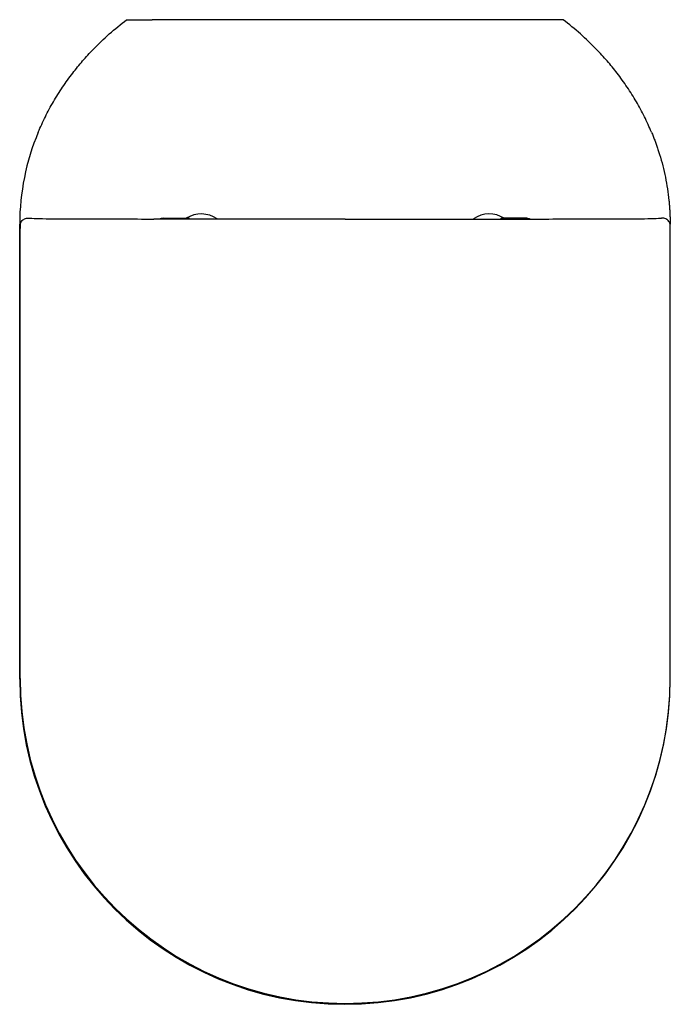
# Model space of a CAD drawing. Header units: millimetres. Extents: x 4599.441 to 4599.791, y 2584.324 to 2584.854.
import ezdxf

# ---------------------------------------------------------------- set-up
doc = ezdxf.new("R2010")
doc.units = ezdxf.units.MM
doc.layers.add('SANINDUSA', color=3, linetype='Continuous')

msp = doc.modelspace()

# ---------------------------------------------------------------- linework, layer by layer
at = {"layer": 'SANINDUSA'}
for p, q in [((4599.719990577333, 2584.853646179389), (4599.512447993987, 2584.853646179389)), ((4599.518378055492, 2584.7467219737), (4599.531376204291, 2584.7467219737)), ((4599.532378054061, 2584.746721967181), (4599.531376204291, 2584.746721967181)), ((4599.700378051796, 2584.746721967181), (4599.701379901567, 2584.746721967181)), ((4599.714378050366, 2584.7467219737), (4599.701379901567, 2584.7467219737)), ((4599.44121928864, 2584.498646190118), (4599.44121928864, 2584.743646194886)), ((4599.441430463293, 2584.499073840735), (4599.441430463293, 2584.741195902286)), ((4599.79121928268, 2584.498646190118), (4599.79121928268, 2584.743646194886)), ((4599.791325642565, 2584.499073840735), (4599.791325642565, 2584.741195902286))]:
    msp.add_line(p, q, dxfattribs=at)
for centre, radius, start, end in [((4599.538878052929, 2584.734073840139), 0.01500000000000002, 55.11496419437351, 122.5061964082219), ((4599.693878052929, 2584.734073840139), 0.01499999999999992, 57.4938035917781, 124.498090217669), ((4599.61621928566, 2584.498646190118), 0.1750000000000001, 180, 0), ((4599.616378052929, 2584.499073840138), 0.1749475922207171, 180, 0)]:
    msp.add_arc(centre, radius, start, end, dxfattribs=at)
for centre, major_axis, ratio, start_param, end_param in [((4599.478625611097, 2584.746946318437), (0.03300000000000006, 0), 0.01745506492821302, 3.335221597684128, 4.694310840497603), ((4599.616378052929, 2584.879936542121), (7.65324999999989, 0), 0.01745506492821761, 4.6943108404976, 4.698941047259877), ((4599.616378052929, 2584.879936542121), (7.65324999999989, 0), 0.01745506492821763, 4.725836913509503, 4.73046712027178), ((4599.754130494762, 2584.746946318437), (0.03299999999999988, 0), 0.01745506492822, 4.730467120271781, 6.089556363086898), ((4599.441902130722, 2584.736837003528), (0, 0.01), 0.05240777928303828, 0.9093851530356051, 1.119769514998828), ((4599.790853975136, 2584.736837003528), (0, 0.01), 0.0524077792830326, 5.163415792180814, 5.373800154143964)]:
    msp.add_ellipse(centre, major_axis=major_axis, ratio=ratio, start_param=start_param, end_param=end_param, dxfattribs=at)
for points, knots in [([(4599.451219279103, 2584.793104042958), (4599.452446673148, 2584.795893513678), (4599.454901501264, 2584.801472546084), (4599.459307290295, 2584.809552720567), (4599.464222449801, 2584.817391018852), (4599.4695072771, 2584.824705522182), (4599.475041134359, 2584.831480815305), (4599.481549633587, 2584.838586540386), (4599.489341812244, 2584.846127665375), (4599.495587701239, 2584.851135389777), (4599.498719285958, 2584.853646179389)], [0, 0, 0, 0, 0.1174488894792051, 0.2349016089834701, 0.3544204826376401, 0.4739438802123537, 0.5825509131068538, 0.6914958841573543, 0.845321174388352, 0.9999999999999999, 0.9999999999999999, 0.9999999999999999, 0.9999999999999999]), ([(4599.498719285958, 2584.853646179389), (4599.49879851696, 2584.853646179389), (4599.498956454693, 2584.853646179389), (4599.500240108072, 2584.853646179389), (4599.502128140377, 2584.853646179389), (4599.50443575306, 2584.853646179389), (4599.506866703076, 2584.853646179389), (4599.509552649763, 2584.853646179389), (4599.511482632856, 2584.853646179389), (4599.512447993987, 2584.853646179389)], [0, 0, 0, 0, 0.1123383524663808, 0.223933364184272, 0.3936191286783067, 0.5301409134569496, 0.6669402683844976, 0.8334063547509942, 1, 1, 1, 1]), ([(4599.733719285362, 2584.853646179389), (4599.73364005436, 2584.853646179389), (4599.733482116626, 2584.853646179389), (4599.732198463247, 2584.853646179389), (4599.730310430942, 2584.853646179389), (4599.728002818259, 2584.853646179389), (4599.725571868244, 2584.853646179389), (4599.722885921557, 2584.853646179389), (4599.720955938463, 2584.853646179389), (4599.719990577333, 2584.853646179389)], [0, 0, 0, 0, 0.1123383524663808, 0.223933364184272, 0.3936191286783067, 0.5301409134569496, 0.6669402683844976, 0.8334063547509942, 1, 1, 1, 1]), ([(4599.781219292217, 2584.793104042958), (4599.779991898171, 2584.795893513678), (4599.777537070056, 2584.801472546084), (4599.773131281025, 2584.809552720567), (4599.768216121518, 2584.817391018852), (4599.76293129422, 2584.824705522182), (4599.75739743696, 2584.831480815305), (4599.750888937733, 2584.838586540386), (4599.743096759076, 2584.846127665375), (4599.73685087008, 2584.851135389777), (4599.733719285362, 2584.853646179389)], [0, 0, 0, 0, 0.1174488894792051, 0.2349016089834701, 0.3544204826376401, 0.4739438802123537, 0.5825509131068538, 0.6914958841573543, 0.845321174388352, 0.9999999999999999, 0.9999999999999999, 0.9999999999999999, 0.9999999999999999]), ([(4599.78121928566, 2584.793104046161), (4599.78136783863, 2584.792744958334), (4599.781664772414, 2584.792027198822), (4599.782098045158, 2584.790946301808), (4599.78252208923, 2584.789863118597), (4599.782936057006, 2584.788777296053), (4599.783340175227, 2584.787688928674), (4599.783734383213, 2584.786597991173), (4599.784118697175, 2584.785504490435), (4599.784493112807, 2584.784408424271), (4599.784857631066, 2584.783309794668), (4599.785212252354, 2584.782208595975), (4599.786072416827, 2584.779454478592), (4599.787319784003, 2584.775017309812), (4599.788732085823, 2584.768845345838), (4599.789836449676, 2584.762622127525), (4599.79045406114, 2584.75774055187), (4599.79077922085, 2584.754237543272), (4599.790939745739, 2584.75212193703), (4599.791064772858, 2584.750004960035), (4599.791153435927, 2584.74788659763), (4599.791208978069, 2584.745766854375), (4599.791215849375, 2584.744353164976), (4599.79121928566, 2584.743646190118)], [0, 0, 0, 0, 0.02295498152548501, 0.04588336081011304, 0.0687868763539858, 0.09166727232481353, 0.1145262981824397, 0.13736570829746, 0.1601872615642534, 0.1829927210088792, 0.2057838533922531, 0.2285624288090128, 0.2513302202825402, 0.3762218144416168, 0.5007059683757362, 0.6251910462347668, 0.7494269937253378, 0.7912295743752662, 0.8330002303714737, 0.8747507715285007, 0.9164930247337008, 0.958238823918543, 1, 1, 1, 1]), ([(4599.442961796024, 2584.745853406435), (4599.443231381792, 2584.746038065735), (4599.444170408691, 2584.746681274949), (4599.445367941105, 2584.746853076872), (4599.446237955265, 2584.746835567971), (4599.446242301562, 2584.746835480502)], [0, 0, 0, 0, 0.2860666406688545, 0.9964334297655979, 1, 1, 1, 1]), ([(4599.517904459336, 2584.746298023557), (4599.517236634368, 2584.746296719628), (4599.51573968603, 2584.746293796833), (4599.514251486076, 2584.746354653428), (4599.51347264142, 2584.746360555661), (4599.513460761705, 2584.746360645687)], [0, 0, 0, 0, 0.4423294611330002, 0.9914938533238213, 1, 1, 1, 1]), ([(4599.518378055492, 2584.7467219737), (4599.518123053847, 2584.746709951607), (4599.517654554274, 2584.746687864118), (4599.517115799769, 2584.746521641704), (4599.516859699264, 2584.746349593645), (4599.516790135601, 2584.746302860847)], [0, 0, 0, 0, 0.4652316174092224, 0.8547427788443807, 1, 1, 1, 1]), ([(4599.532378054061, 2584.746295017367), (4599.532378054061, 2584.746366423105), (4599.532378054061, 2584.746591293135), (4599.532378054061, 2584.746607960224), (4599.532378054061, 2584.746721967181)], [0.01175538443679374, 0.01175538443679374, 0.01175538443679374, 0.01175538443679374, 0.3222696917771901, 1, 1, 1, 1]), ([(4599.700378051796, 2584.746295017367), (4599.700378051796, 2584.746366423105), (4599.700378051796, 2584.746591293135), (4599.700378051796, 2584.746607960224), (4599.700378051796, 2584.746721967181)], [0.01175538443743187, 0.01175538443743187, 0.01175538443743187, 0.01175538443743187, 0.3222696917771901, 1, 1, 1, 1]), ([(4599.714378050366, 2584.7467219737), (4599.71463305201, 2584.746709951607), (4599.715101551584, 2584.746687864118), (4599.715640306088, 2584.746521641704), (4599.715896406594, 2584.746349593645), (4599.715965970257, 2584.746302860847)], [0, 0, 0, 0, 0.4652316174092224, 0.8547427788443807, 1, 1, 1, 1]), ([(4599.714851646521, 2584.746298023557), (4599.71551947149, 2584.746296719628), (4599.717016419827, 2584.746293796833), (4599.718504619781, 2584.746354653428), (4599.719283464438, 2584.746360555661), (4599.719295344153, 2584.746360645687)], [0, 0, 0, 0, 0.4423294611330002, 0.9914938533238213, 1, 1, 1, 1]), ([(4599.789794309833, 2584.745853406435), (4599.789524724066, 2584.746038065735), (4599.788585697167, 2584.746681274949), (4599.787388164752, 2584.746853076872), (4599.786518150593, 2584.746835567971), (4599.786513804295, 2584.746835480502)], [0, 0, 0, 0, 0.2860666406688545, 0.9964334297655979, 1, 1, 1, 1]), ([(4599.44148856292, 2584.742979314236), (4599.441545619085, 2584.743379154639), (4599.441661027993, 2584.744187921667), (4599.44221664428, 2584.745152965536), (4599.44271031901, 2584.74561701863), (4599.442961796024, 2584.745853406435)], [0, 0, 0, 0, 0.3241876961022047, 0.6557424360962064, 1, 1, 1, 1]), ([(4599.616378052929, 2584.746286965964), (4599.615711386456, 2584.746286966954), (4599.61237805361, 2584.746286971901), (4599.603711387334, 2584.746287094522), (4599.590378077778, 2584.746287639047), (4599.574378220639, 2584.746288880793), (4599.561045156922, 2584.746290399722), (4599.547632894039, 2584.746292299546), (4599.534141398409, 2584.746294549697), (4599.523316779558, 2584.746296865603), (4599.517904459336, 2584.746298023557)], [0, 0, 0, 0, 0.02030945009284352, 0.1015472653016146, 0.2640229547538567, 0.4264986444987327, 0.588974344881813, 0.6702121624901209, 0.8351057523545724, 0.9999999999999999, 0.9999999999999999, 0.9999999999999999, 0.9999999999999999]), ([(4599.616378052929, 2584.746286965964), (4599.617044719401, 2584.746286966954), (4599.620378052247, 2584.746286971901), (4599.629044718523, 2584.746287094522), (4599.642378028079, 2584.746287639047), (4599.658377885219, 2584.746288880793), (4599.671710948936, 2584.746290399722), (4599.685123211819, 2584.746292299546), (4599.698614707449, 2584.746294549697), (4599.709439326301, 2584.746296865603), (4599.714851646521, 2584.746298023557)], [0, 0, 0, 0, 0.02030945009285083, 0.1015472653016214, 0.2640229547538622, 0.426498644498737, 0.5889743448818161, 0.6702121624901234, 0.8351057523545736, 0.9999999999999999, 0.9999999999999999, 0.9999999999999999, 0.9999999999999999]), ([(4599.791267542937, 2584.742979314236), (4599.791210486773, 2584.743379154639), (4599.791095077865, 2584.744187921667), (4599.790539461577, 2584.745152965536), (4599.790045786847, 2584.74561701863), (4599.789794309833, 2584.745853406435)], [0, 0, 0, 0, 0.3241876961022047, 0.6557424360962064, 1, 1, 1, 1])]:
    msp.add_open_spline(points, degree=3, knots=knots, dxfattribs=at)
msp.add_open_spline([(4599.45121928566, 2584.793104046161), (4599.444601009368, 2584.777219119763), (4599.44121928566, 2584.760493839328), (4599.44121928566, 2584.743646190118)], degree=3, dxfattribs=at)

doc.saveas('drawing.dxf')
